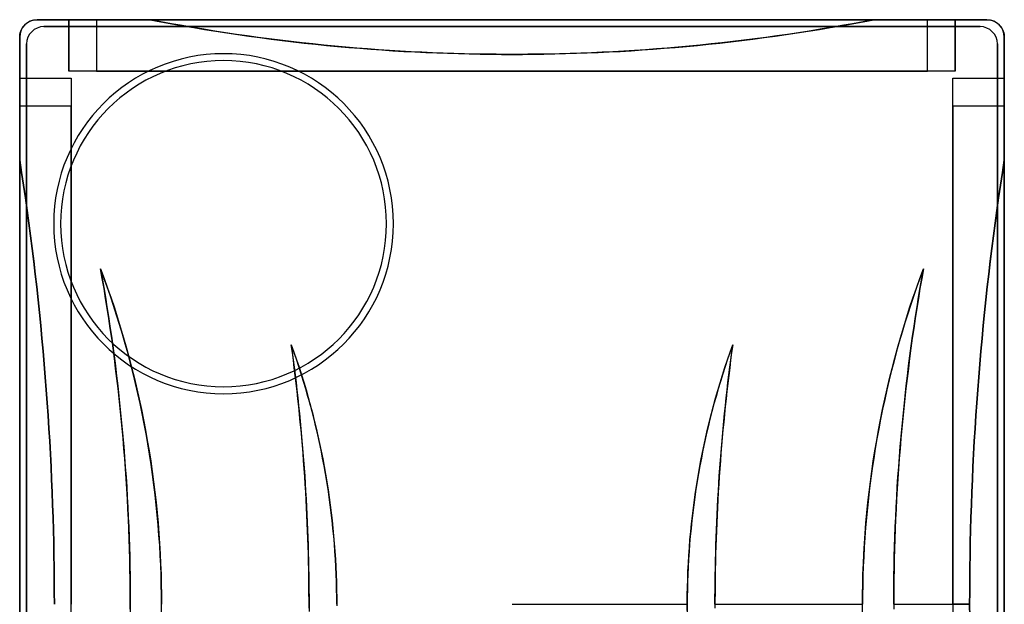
# Model space of a CAD drawing. Header units: millimetres. Extents: x -142 to 142, y -169 to 169.
# Tile 2 of 2: x -142 to 142, y 0 to 169. Entities that reach past the tile are written whole.
import ezdxf

# ---------------------------------------------------------------- set-up
doc = ezdxf.new("R2010")
doc.units = ezdxf.units.MM
doc.layers.add('MAIN-1', color=7, linetype='Continuous')

msp = doc.modelspace()

# ---------------------------------------------------------------- linework, layer by layer
at = {"layer": 'MAIN-1'}
for p, q in [((-139.96, 167.53), (-139.77, 167.66)), ((-139.77, 167.66), (-139.57, 167.79)), ((-139.57, 167.79), (-139.37, 167.9)), ((-139.37, 167.9), (-139.17, 168)), ((-139.17, 168), (-138.96, 168.1)), ((-138.96, 168.1), (-138.75, 168.19)), ((-138.75, 168.19), (-138.53, 168.26)), ((-138.53, 168.26), (-138.31, 168.33)), ((-138.31, 168.33), (-138.09, 168.38)), ((-138.09, 168.38), (-137.87, 168.42)), ((-137.87, 168.42), (-137.65, 168.46)), ((-137.65, 168.46), (-137.43, 168.48)), ((-137.43, 168.48), (-137.21, 168.5)), ((-137.21, 168.5), (-137, 168.5)), ((137, 168.5), (-137, 168.5)), ((-137, 168.5), (-104.4, 168.5)), ((-137, 168.5), (-137, 168.5)), ((-137, 168.5), (137, 168.5)), ((137, 168.5), (-137, 168.5)), ((-137, 168.5), (-137, 168.5)), ((-127.8, 168.5), (-104.4, 168.5)), ((-127.8, 153.65), (-127.8, 168.5)), ((-127.8, 168.5), (-127.8, 153.65)), ((-119.8, 168.5), (-127.8, 168.5)), ((-127.8, 168.5), (-127.8, 168.5)), ((-119.8, 168.5), (-119.8, 153.65)), ((119.8, 168.5), (-119.8, 168.5)), ((-104.4, 168.5), (-101.27, 167.9)), ((-104.4, 168.5), (-104.4, 168.5)), ((-101.32, 167.91), (-104.4, 168.5)), ((-98.22, 167.34), (-101.32, 167.91)), ((-101.27, 167.9), (-98.13, 167.32)), ((98.13, 167.32), (101.27, 167.9)), ((101.32, 167.91), (98.22, 167.34)), ((101.27, 167.9), (104.4, 168.5)), ((104.4, 168.5), (101.32, 167.91)), ((104.4, 168.5), (137, 168.5)), ((104.4, 168.5), (104.4, 168.5)), ((104.4, 168.5), (127.8, 168.5)), ((119.8, 153.65), (119.8, 168.5)), ((127.8, 168.5), (119.8, 168.5)), ((127.8, 168.5), (127.8, 153.65)), ((127.8, 153.65), (127.8, 168.5)), ((127.8, 168.5), (127.8, 168.5)), ((137, 168.5), (137.21, 168.5)), ((137, 168.5), (137, 168.5)), ((137, 168.5), (137, 168.5)), ((137.21, 168.5), (137.43, 168.48)), ((137.43, 168.48), (137.65, 168.46)), ((137.65, 168.46), (137.87, 168.42)), ((137.87, 168.42), (138.09, 168.38)), ((138.09, 168.38), (138.31, 168.33)), ((138.31, 168.33), (138.53, 168.26)), ((138.53, 168.26), (138.75, 168.19)), ((138.75, 168.19), (138.96, 168.1)), ((138.96, 168.1), (139.17, 168)), ((139.17, 168), (139.37, 167.9)), ((139.37, 167.9), (139.57, 167.79)), ((139.57, 167.79), (139.77, 167.66)), ((139.77, 167.66), (139.96, 167.53)), ((-141.88, 164.58), (-141.83, 164.79)), ((-141.83, 164.79), (-141.77, 165.01)), ((-141.77, 165.01), (-141.69, 165.22)), ((-141.69, 165.22), (-141.61, 165.44)), ((-141.61, 165.44), (-141.52, 165.64)), ((-141.52, 165.64), (-141.41, 165.85)), ((-141.41, 165.85), (-141.3, 166.05)), ((-141.3, 166.05), (-141.18, 166.24)), ((-141.18, 166.24), (-141.05, 166.43)), ((-141.05, 166.43), (-140.92, 166.61)), ((-140.92, 166.61), (-140.77, 166.78)), ((-140.77, 166.78), (-140.62, 166.94)), ((-140.62, 166.94), (-140.47, 167.1)), ((-140.47, 167.1), (-140.31, 167.25)), ((-140.31, 167.25), (-140.13, 167.4)), ((-140.13, 167.4), (-139.96, 167.53)), ((135, 166.5), (-135, 166.5)), ((-135, 166.5), (-135, 166.5)), ((-135, 166.5), (135, 166.5)), ((-95.12, 166.79), (-98.22, 167.34)), ((-98.13, 167.32), (-94.97, 166.76)), ((-92.01, 166.25), (-95.12, 166.79)), ((-94.97, 166.76), (-91.81, 166.22)), ((-88.89, 165.73), (-92.01, 166.25)), ((-91.81, 166.22), (-88.65, 165.69)), ((-85.76, 165.23), (-88.89, 165.73)), ((-88.65, 165.69), (-85.47, 165.18)), ((-82.62, 164.74), (-85.76, 165.23)), ((-85.47, 165.18), (-82.29, 164.69)), ((-79.49, 164.27), (-82.62, 164.74)), ((82.62, 164.74), (79.49, 164.27)), ((82.29, 164.69), (85.47, 165.18)), ((85.76, 165.23), (82.62, 164.74)), ((85.47, 165.18), (88.65, 165.69)), ((88.89, 165.73), (85.76, 165.23)), ((88.65, 165.69), (91.81, 166.22)), ((92.01, 166.25), (88.89, 165.73)), ((91.81, 166.22), (94.97, 166.76)), ((95.12, 166.79), (92.01, 166.25)), ((94.97, 166.76), (98.13, 167.32)), ((98.22, 167.34), (95.12, 166.79)), ((135, 166.5), (135, 166.5)), ((139.96, 167.53), (140.13, 167.4)), ((140.13, 167.4), (140.31, 167.25)), ((140.31, 167.25), (140.47, 167.1)), ((140.47, 167.1), (140.62, 166.94)), ((140.62, 166.94), (140.77, 166.78)), ((140.77, 166.78), (140.92, 166.61)), ((140.92, 166.61), (141.05, 166.43)), ((141.05, 166.43), (141.18, 166.24)), ((141.18, 166.24), (141.3, 166.05)), ((141.3, 166.05), (141.41, 165.85)), ((141.41, 165.85), (141.52, 165.64)), ((141.52, 165.64), (141.61, 165.44)), ((141.61, 165.44), (141.69, 165.22)), ((141.69, 165.22), (141.77, 165.01)), ((141.77, 165.01), (141.83, 164.79)), ((141.83, 164.79), (141.88, 164.58)), ((-142, 163.71), (-141.98, 163.92)), ((-142, 163.5), (-142, 163.71)), ((-142, 163.5), (-142, -163.5)), ((-142, 128.06), (-142, 163.5)), ((-142, 163.5), (-142, 163.5)), ((-142, -163.5), (-142, 163.5)), ((-142, 163.5), (-142, -163.5)), ((-142, 163.5), (-142, 163.5)), ((-141.98, 163.92), (-141.96, 164.14)), ((-141.96, 164.14), (-141.93, 164.36)), ((-141.93, 164.36), (-141.88, 164.58)), ((-82.29, 164.69), (-79.1, 164.22)), ((-76.34, 163.82), (-79.49, 164.27)), ((-79.1, 164.22), (-75.91, 163.76)), ((-73.19, 163.39), (-76.34, 163.82)), ((-75.91, 163.76), (-72.71, 163.33)), ((-70.04, 162.98), (-73.19, 163.39)), ((-72.71, 163.33), (-69.51, 162.91)), ((-66.89, 162.58), (-70.04, 162.98)), ((-69.51, 162.91), (-66.31, 162.51)), ((-63.73, 162.2), (-66.89, 162.58)), ((-66.31, 162.51), (-63.11, 162.13)), ((-60.57, 161.85), (-63.73, 162.2)), ((-63.11, 162.13), (-59.91, 161.77)), ((59.91, 161.77), (63.11, 162.13)), ((63.73, 162.2), (60.57, 161.85)), ((63.11, 162.13), (66.31, 162.51)), ((66.89, 162.58), (63.73, 162.2)), ((66.31, 162.51), (69.51, 162.91)), ((70.04, 162.98), (66.89, 162.58)), ((69.51, 162.91), (72.71, 163.33)), ((73.19, 163.39), (70.04, 162.98)), ((72.71, 163.33), (75.91, 163.76)), ((76.34, 163.82), (73.19, 163.39)), ((75.91, 163.76), (79.1, 164.22)), ((79.49, 164.27), (76.34, 163.82)), ((79.1, 164.22), (82.29, 164.69)), ((141.88, 164.58), (141.93, 164.36)), ((141.93, 164.36), (141.96, 164.14)), ((141.96, 164.14), (141.98, 163.92)), ((141.98, 163.92), (142, 163.71)), ((142, 163.71), (142, 163.5)), ((142, -163.5), (142, 163.5)), ((142, 163.5), (142, 128.06)), ((142, 163.5), (142, -163.5)), ((142, -163.5), (142, 163.5)), ((142, 163.5), (142, 163.5)), ((142, 163.5), (142, 163.5)), ((-140, 161.5), (-140, 161.5)), ((-140, 161.5), (-140, -161.5)), ((-140, -161.5), (-140, 161.5)), ((-57.42, 161.51), (-60.57, 161.85)), ((-59.91, 161.77), (-56.7, 161.43)), ((-54.26, 161.18), (-57.42, 161.51)), ((-56.7, 161.43), (-53.5, 161.11)), ((-51.11, 160.88), (-54.26, 161.18)), ((-53.5, 161.11), (-50.3, 160.8)), ((-47.95, 160.59), (-51.11, 160.88)), ((-50.3, 160.8), (-47.1, 160.52)), ((-44.8, 160.33), (-47.95, 160.59)), ((-47.1, 160.52), (-43.91, 160.26)), ((-41.66, 160.08), (-44.8, 160.33)), ((-43.91, 160.26), (-40.72, 160.01)), ((-38.52, 159.85), (-41.66, 160.08)), ((-40.72, 160.01), (-37.53, 159.78)), ((-35.38, 159.64), (-38.52, 159.85)), ((-37.53, 159.78), (-34.35, 159.57)), ((-32.25, 159.45), (-35.38, 159.64)), ((-34.35, 159.57), (-31.18, 159.38)), ((-29.13, 159.27), (-32.25, 159.45)), ((-31.18, 159.38), (-28.01, 159.21)), ((-26.02, 159.12), (-29.13, 159.27)), ((-28.01, 159.21), (-24.86, 159.06)), ((-22.92, 158.98), (-26.02, 159.12)), ((-24.86, 159.06), (-21.71, 158.93)), ((21.71, 158.93), (24.86, 159.06)), ((26.02, 159.12), (22.92, 158.98)), ((24.86, 159.06), (28.01, 159.21)), ((29.13, 159.27), (26.02, 159.12)), ((28.01, 159.21), (31.18, 159.38)), ((32.25, 159.45), (29.13, 159.27)), ((31.18, 159.38), (34.35, 159.57)), ((35.38, 159.64), (32.25, 159.45)), ((34.35, 159.57), (37.53, 159.78)), ((38.52, 159.85), (35.38, 159.64)), ((37.53, 159.78), (40.72, 160.01)), ((41.66, 160.08), (38.52, 159.85)), ((40.72, 160.01), (43.91, 160.26)), ((44.8, 160.33), (41.66, 160.08)), ((43.91, 160.26), (47.1, 160.52)), ((47.95, 160.59), (44.8, 160.33)), ((47.1, 160.52), (50.3, 160.8)), ((51.11, 160.88), (47.95, 160.59)), ((50.3, 160.8), (53.5, 161.11)), ((54.26, 161.18), (51.11, 160.88)), ((53.5, 161.11), (56.7, 161.43)), ((57.42, 161.51), (54.26, 161.18)), ((56.7, 161.43), (59.91, 161.77)), ((60.57, 161.85), (57.42, 161.51)), ((140, -161.5), (140, 161.5)), ((140, 161.5), (140, 161.5)), ((140, 161.5), (140, -161.5)), ((-19.82, 158.86), (-22.92, 158.98)), ((-21.71, 158.93), (-18.57, 158.81)), ((-16.74, 158.75), (-19.82, 158.86)), ((-18.57, 158.81), (-15.44, 158.72)), ((-13.66, 158.67), (-16.74, 158.75)), ((-15.44, 158.72), (-12.33, 158.64)), ((-10.6, 158.6), (-13.66, 158.67)), ((-12.33, 158.64), (-9.22, 158.58)), ((-7.56, 158.55), (-10.6, 158.6)), ((-9.22, 158.58), (-6.13, 158.53)), ((-4.52, 158.52), (-7.56, 158.55)), ((-6.13, 158.53), (-3.06, 158.51)), ((-1.5, 158.5), (-4.52, 158.52)), ((-3.06, 158.51), (0, 158.5)), ((1.5, 158.5), (-1.5, 158.5)), ((0, 158.5), (3.06, 158.51)), ((4.52, 158.52), (1.5, 158.5)), ((3.06, 158.51), (6.13, 158.53)), ((7.56, 158.55), (4.52, 158.52)), ((6.13, 158.53), (9.22, 158.58)), ((10.6, 158.6), (7.56, 158.55)), ((9.22, 158.58), (12.33, 158.64)), ((13.66, 158.67), (10.6, 158.6)), ((12.33, 158.64), (15.44, 158.72)), ((16.74, 158.75), (13.66, 158.67)), ((15.44, 158.72), (18.57, 158.81)), ((19.82, 158.86), (16.74, 158.75)), ((18.57, 158.81), (21.71, 158.93)), ((22.92, 158.98), (19.82, 158.86)), ((127.8, 153.65), (-127.8, 153.65)), ((-119.8, 153.65), (-127.8, 153.65)), ((-127.8, 153.65), (-127.8, 153.65)), ((-119.8, 153.65), (119.8, 153.65)), ((127.8, 153.65), (119.8, 153.65)), ((127.8, 153.65), (127.8, 153.65)), ((-142, 151.65), (-127.15, 151.65)), ((-142, 128.06), (-142, 151.65)), ((-142, 151.65), (-142, 143.65)), ((-142, 151.65), (-127.15, 151.65)), ((-142, 151.65), (-142, 151.65)), ((-127.15, 151.65), (-127.15, 0)), ((-127.15, 151.65), (-127.15, 143.65)), ((-127.15, 151.65), (-127.15, 151.65)), ((127.15, 0), (127.15, 151.65)), ((127.15, 151.65), (142, 151.65)), ((127.15, 151.65), (142, 151.65)), ((127.15, 143.65), (127.15, 151.65)), ((127.15, 151.65), (127.15, 151.65)), ((142, 151.65), (142, 128.06)), ((142, 151.65), (142, 143.65)), ((142, 151.65), (142, 151.65)), ((-142, 143.65), (-142, -143.65)), ((-142, 143.65), (-127.15, 143.65)), ((-127.15, -143.65), (-127.15, 143.65)), ((127.15, 143.65), (142, 143.65)), ((127.15, 143.65), (127.15, -143.65)), ((142, -143.65), (142, 143.65)), ((-141.44, 124.45), (-142, 128.06)), ((-142, 128.06), (-141.44, 124.45)), ((-142, 128.06), (-142, 128.06)), ((142, 128.06), (141.44, 124.45)), ((141.44, 124.45), (142, 128.06)), ((142, 128.06), (142, 128.06)), ((-140.9, 120.82), (-141.44, 124.45)), ((-141.44, 124.45), (-140.9, 120.82)), ((141.44, 124.45), (140.9, 120.82)), ((140.9, 120.82), (141.44, 124.45)), ((-140.36, 117.18), (-140.9, 120.82)), ((-140.9, 120.82), (-140.37, 117.19)), ((140.9, 120.82), (140.36, 117.18)), ((140.37, 117.19), (140.9, 120.82)), ((-140.37, 117.19), (-139.85, 113.54)), ((-139.85, 113.53), (-140.36, 117.18)), ((139.85, 113.54), (140.37, 117.19)), ((140.36, 117.18), (139.85, 113.53)), ((-139.85, 113.54), (-139.35, 109.88)), ((-139.35, 109.87), (-139.85, 113.53)), ((139.35, 109.88), (139.85, 113.54)), ((139.85, 113.53), (139.35, 109.87)), ((-139.35, 109.88), (-138.87, 106.22)), ((-138.86, 106.21), (-139.35, 109.87)), ((-132.2, 109.7), (-132.2, 109.7)), ((-130.2, 109.7), (-130.2, 109.7)), ((-36.2, 109.7), (-36.2, 109.7)), ((-34.2, 109.7), (-34.2, 109.7)), ((139.35, 109.87), (138.86, 106.21)), ((138.87, 106.22), (139.35, 109.88)), ((-138.87, 106.22), (-138.4, 102.54)), ((-138.4, 102.53), (-138.86, 106.21)), ((138.4, 102.54), (138.87, 106.22)), ((138.86, 106.21), (138.4, 102.53)), ((-138.4, 102.54), (-137.94, 98.86)), ((-137.94, 98.85), (-138.4, 102.53)), ((137.94, 98.86), (138.4, 102.54)), ((138.4, 102.53), (137.94, 98.85)), ((-137.94, 98.86), (-137.51, 95.17)), ((-137.51, 95.16), (-137.94, 98.85)), ((-118.67, 96.73), (-118.19, 94.01)), ((-117.71, 94.11), (-118.67, 96.73)), ((-118.67, 96.73), (-118.67, 96.73)), ((-118.17, 93.87), (-118.67, 96.73)), ((-118.67, 96.73), (-117.64, 93.92)), ((117.64, 93.92), (118.67, 96.73)), ((118.67, 96.73), (117.73, 94.19)), ((118.67, 96.73), (118.17, 93.87)), ((118.19, 94.01), (118.67, 96.73)), ((118.67, 96.73), (118.67, 96.73)), ((137.51, 95.17), (137.94, 98.86)), ((137.94, 98.85), (137.51, 95.16)), ((-137.51, 95.17), (-137.09, 91.47)), ((-137.09, 91.46), (-137.51, 95.16)), ((-118.19, 94.01), (-117.73, 91.28)), ((-117.68, 91.01), (-118.17, 93.87)), ((-116.76, 91.47), (-117.71, 94.11)), ((-117.64, 93.92), (-116.63, 91.1)), ((116.63, 91.1), (117.64, 93.92)), ((117.73, 94.19), (116.81, 91.62)), ((118.17, 93.87), (117.68, 91.01)), ((117.73, 91.28), (118.19, 94.01)), ((137.09, 91.47), (137.51, 95.17)), ((137.51, 95.16), (137.09, 91.46)), ((-137.09, 91.47), (-136.68, 87.77)), ((-136.68, 87.76), (-137.09, 91.46)), ((-117.73, 91.28), (-117.27, 88.52)), ((-117.21, 88.15), (-117.68, 91.01)), ((-115.83, 88.8), (-116.76, 91.47)), ((-116.63, 91.1), (-115.65, 88.27)), ((115.65, 88.27), (116.63, 91.1)), ((116.81, 91.62), (115.91, 89.03)), ((117.68, 91.01), (117.21, 88.15)), ((117.27, 88.52), (117.73, 91.28)), ((136.68, 87.77), (137.09, 91.47)), ((137.09, 91.46), (136.68, 87.76)), ((-117.27, 88.52), (-116.82, 85.74)), ((-116.75, 85.28), (-117.21, 88.15)), ((-114.93, 86.1), (-115.83, 88.8)), ((-115.65, 88.27), (-114.7, 85.41)), ((114.7, 85.41), (115.65, 88.27)), ((115.91, 89.03), (115.03, 86.41)), ((117.21, 88.15), (116.75, 85.28)), ((116.82, 85.74), (117.27, 88.52)), ((-136.68, 87.77), (-136.29, 84.06)), ((-136.29, 84.06), (-136.68, 87.76)), ((-116.82, 85.74), (-116.39, 82.94)), ((-116.31, 82.41), (-116.75, 85.28)), ((-114.04, 83.37), (-114.93, 86.1)), ((-114.7, 85.41), (-113.78, 82.54)), ((113.78, 82.54), (114.7, 85.41)), ((115.03, 86.41), (114.17, 83.76)), ((116.75, 85.28), (116.31, 82.41)), ((116.39, 82.94), (116.82, 85.74)), ((136.29, 84.06), (136.68, 87.77)), ((136.68, 87.76), (136.29, 84.06)), ((-135.92, 80.35), (-136.29, 84.06)), ((-136.29, 84.06), (-135.92, 80.36)), ((-116.39, 82.94), (-115.97, 80.13)), ((-115.88, 79.54), (-116.31, 82.41)), ((-113.18, 80.62), (-114.04, 83.37)), ((-113.78, 82.54), (-112.89, 79.66)), ((112.89, 79.66), (113.78, 82.54)), ((114.17, 83.76), (113.33, 81.09)), ((116.31, 82.41), (115.88, 79.54)), ((115.97, 80.13), (116.39, 82.94)), ((136.29, 84.06), (135.92, 80.35)), ((135.92, 80.36), (136.29, 84.06)), ((-135.92, 80.36), (-135.57, 76.65)), ((-135.57, 76.64), (-135.92, 80.35)), ((-115.97, 80.13), (-115.56, 77.29)), ((-115.47, 76.66), (-115.88, 79.54)), ((-112.35, 77.84), (-113.18, 80.62)), ((-112.89, 79.66), (-112.03, 76.76)), ((112.03, 76.76), (112.89, 79.66)), ((113.33, 81.09), (112.51, 78.4)), ((115.88, 79.54), (115.47, 76.66)), ((115.56, 77.29), (115.97, 80.13)), ((135.57, 76.65), (135.92, 80.36)), ((135.92, 80.35), (135.57, 76.64)), ((-115.56, 77.29), (-115.16, 74.45)), ((-111.54, 75.04), (-112.35, 77.84)), ((-112.03, 76.76), (-111.2, 73.85)), ((111.2, 73.85), (112.03, 76.76)), ((112.51, 78.4), (111.72, 75.68)), ((115.16, 74.45), (115.56, 77.29)), ((-135.57, 76.65), (-135.23, 72.94)), ((-135.23, 72.93), (-135.57, 76.64)), ((-115.07, 73.78), (-115.47, 76.66)), ((-115.16, 74.45), (-114.78, 71.59)), ((-110.75, 72.23), (-111.54, 75.04)), ((-111.2, 73.85), (-110.41, 70.93)), ((-62.92, 72.74), (-63.66, 74.82)), ((-63.66, 74.82), (-63.37, 72.66)), ((-63.66, 74.82), (-63.66, 74.82)), ((-63.36, 72.59), (-63.66, 74.82)), ((-63.66, 74.82), (-62.9, 72.66)), ((62.89, 72.65), (63.66, 74.82)), ((63.66, 74.82), (62.92, 72.74)), ((63.66, 74.82), (63.36, 72.59)), ((63.37, 72.66), (63.66, 74.82)), ((63.66, 74.82), (63.66, 74.82)), ((110.41, 70.93), (111.2, 73.85)), ((111.72, 75.68), (110.95, 72.95)), ((114.78, 71.59), (115.16, 74.45)), ((115.47, 76.66), (115.07, 73.78)), ((135.23, 72.94), (135.57, 76.65)), ((135.57, 76.64), (135.23, 72.93)), ((-135.23, 72.94), (-134.91, 69.22)), ((-134.91, 69.22), (-135.23, 72.93)), ((-114.69, 70.89), (-115.07, 73.78)), ((-114.78, 71.59), (-114.41, 68.71)), ((-110, 69.39), (-110.75, 72.23)), ((-63.37, 72.66), (-63.09, 70.49)), ((-63.07, 70.36), (-63.36, 72.59)), ((-62.2, 70.64), (-62.92, 72.74)), ((-62.9, 72.66), (-62.15, 70.5)), ((62.14, 70.47), (62.89, 72.65)), ((62.92, 72.74), (62.2, 70.64)), ((63.36, 72.59), (63.07, 70.36)), ((63.09, 70.49), (63.37, 72.66)), ((110.95, 72.95), (110.21, 70.2)), ((114.41, 68.71), (114.78, 71.59)), ((115.07, 73.78), (114.69, 70.89)), ((134.91, 69.22), (135.23, 72.94)), ((135.23, 72.93), (134.91, 69.22)), ((-134.61, 65.51), (-134.91, 69.22)), ((-134.91, 69.22), (-134.61, 65.51)), ((-114.32, 68), (-114.69, 70.89)), ((-114.41, 68.71), (-114.05, 65.83)), ((-110.41, 70.93), (-109.64, 68)), ((-109.27, 66.53), (-110, 69.39)), ((-63.09, 70.49), (-62.81, 68.31)), ((-62.79, 68.13), (-63.07, 70.36)), ((-62.81, 68.31), (-62.54, 66.12)), ((-61.5, 68.53), (-62.2, 70.64)), ((-62.15, 70.5), (-61.43, 68.33)), ((-60.81, 66.4), (-61.5, 68.53)), ((-61.43, 68.33), (-60.73, 66.16)), ((60.71, 66.09), (61.41, 68.28)), ((61.5, 68.53), (60.81, 66.4)), ((61.41, 68.28), (62.14, 70.47)), ((62.2, 70.64), (61.5, 68.53)), ((62.54, 66.12), (62.81, 68.31)), ((63.07, 70.36), (62.79, 68.13)), ((62.81, 68.31), (63.09, 70.49)), ((110.21, 70.2), (109.5, 67.43)), ((109.64, 68), (110.41, 70.93)), ((114.05, 65.83), (114.41, 68.71)), ((114.69, 70.89), (114.32, 68)), ((134.91, 69.22), (134.61, 65.51)), ((134.61, 65.51), (134.91, 69.22)), ((-134.32, 61.81), (-134.61, 65.51)), ((-134.61, 65.51), (-134.32, 61.8)), ((-113.97, 65.11), (-114.32, 68)), ((-114.05, 65.83), (-113.71, 62.93)), ((-109.64, 68), (-108.91, 65.06)), ((-108.57, 63.66), (-109.27, 66.53)), ((-62.51, 65.9), (-62.79, 68.13)), ((-62.54, 66.12), (-62.28, 63.92)), ((-62.25, 63.67), (-62.51, 65.9)), ((-60.14, 64.26), (-60.81, 66.4)), ((-60.73, 66.16), (-60.06, 63.98)), ((60.03, 63.88), (60.71, 66.09)), ((60.81, 66.4), (60.14, 64.26)), ((62.51, 65.9), (62.25, 63.67)), ((62.28, 63.92), (62.54, 66.12)), ((62.79, 68.13), (62.51, 65.9)), ((109.5, 67.43), (108.81, 64.65)), ((108.91, 65.06), (109.64, 68)), ((113.71, 62.93), (114.05, 65.83)), ((114.32, 68), (113.97, 65.11)), ((134.61, 65.51), (134.32, 61.81)), ((134.32, 61.8), (134.61, 65.51)), ((-113.63, 62.22), (-113.97, 65.11)), ((-113.71, 62.93), (-113.39, 60.03)), ((-108.91, 65.06), (-108.2, 62.1)), ((-107.9, 60.78), (-108.57, 63.66)), ((-62.28, 63.92), (-62.02, 61.71)), ((-61.99, 61.44), (-62.25, 63.67)), ((-59.5, 62.1), (-60.14, 64.26)), ((-60.06, 63.98), (-59.41, 61.79)), ((59.37, 61.67), (60.03, 63.88)), ((60.14, 64.26), (59.5, 62.1)), ((62.25, 63.67), (61.99, 61.44)), ((62.02, 61.71), (62.28, 63.92)), ((108.81, 64.65), (108.15, 61.85)), ((108.2, 62.1), (108.91, 65.06)), ((113.39, 60.03), (113.71, 62.93)), ((113.97, 65.11), (113.63, 62.22)), ((-134.05, 58.1), (-134.32, 61.81)), ((-134.32, 61.8), (-134.05, 58.1)), ((-113.31, 59.33), (-113.63, 62.22)), ((-113.39, 60.03), (-113.07, 57.12)), ((-108.2, 62.1), (-107.54, 59.15)), ((-107.26, 57.88), (-107.9, 60.78)), ((-62.02, 61.71), (-61.78, 59.5)), ((-61.75, 59.2), (-61.99, 61.44)), ((-58.87, 59.92), (-59.5, 62.1)), ((-59.41, 61.79), (-58.78, 59.6)), ((-58.26, 57.74), (-58.87, 59.92)), ((58.87, 59.92), (58.26, 57.74)), ((58.73, 59.45), (59.37, 61.67)), ((59.5, 62.1), (58.87, 59.92)), ((61.99, 61.44), (61.75, 59.2)), ((61.78, 59.5), (62.02, 61.71)), ((108.15, 61.85), (107.51, 59.04)), ((107.54, 59.15), (108.2, 62.1)), ((113.07, 57.12), (113.39, 60.03)), ((113.63, 62.22), (113.31, 59.33)), ((134.32, 61.81), (134.05, 58.1)), ((134.05, 58.1), (134.32, 61.8)), ((-133.8, 54.4), (-134.05, 58.1)), ((-134.05, 58.1), (-133.8, 54.4)), ((-113, 56.43), (-113.31, 59.33)), ((-113.07, 57.12), (-112.78, 54.21)), ((-107.54, 59.15), (-106.9, 56.18)), ((-106.65, 54.98), (-107.26, 57.88)), ((-61.78, 59.5), (-61.54, 57.27)), ((-61.51, 56.97), (-61.75, 59.2)), ((-61.54, 57.27), (-61.31, 55.04)), ((-61.28, 54.73), (-61.51, 56.97)), ((-58.78, 59.6), (-58.17, 57.4)), ((-57.68, 55.54), (-58.26, 57.74)), ((-58.17, 57.4), (-57.59, 55.2)), ((57.53, 54.99), (58.12, 57.22)), ((58.26, 57.74), (57.68, 55.54)), ((58.12, 57.22), (58.73, 59.45)), ((61.51, 56.97), (61.28, 54.73)), ((61.31, 55.04), (61.54, 57.27)), ((61.75, 59.2), (61.51, 56.97)), ((61.54, 57.27), (61.78, 59.5)), ((106.9, 56.18), (107.54, 59.15)), ((107.51, 59.04), (106.91, 56.22)), ((112.78, 54.21), (113.07, 57.12)), ((113.31, 59.33), (113, 56.43)), ((134.05, 58.1), (133.8, 54.4)), ((133.8, 54.4), (134.05, 58.1)), ((-133.56, 50.71), (-133.8, 54.4)), ((-133.8, 54.4), (-133.56, 50.7)), ((-112.71, 53.54), (-113, 56.43)), ((-112.78, 54.21), (-112.5, 51.3)), ((-106.9, 56.18), (-106.3, 53.21)), ((-106.07, 52.06), (-106.65, 54.98)), ((-61.31, 55.04), (-61.09, 52.8)), ((-61.06, 52.5), (-61.28, 54.73)), ((-57.11, 53.33), (-57.68, 55.54)), ((-57.59, 55.2), (-57.03, 53)), ((56.97, 52.75), (57.53, 54.99)), ((57.68, 55.54), (57.11, 53.33)), ((61.28, 54.73), (61.06, 52.5)), ((61.09, 52.8), (61.31, 55.04)), ((106.3, 53.21), (106.9, 56.18)), ((106.91, 56.22), (106.33, 53.39)), ((112.5, 51.3), (112.78, 54.21)), ((113, 56.43), (112.71, 53.54)), ((133.8, 54.4), (133.56, 50.71)), ((133.56, 50.7), (133.8, 54.4)), ((-112.44, 50.64), (-112.71, 53.54)), ((-112.5, 51.3), (-112.23, 48.38)), ((-106.3, 53.21), (-105.73, 50.23)), ((-105.53, 49.14), (-106.07, 52.06)), ((-61.09, 52.8), (-60.88, 50.56)), ((-60.85, 50.26), (-61.06, 52.5)), ((-56.57, 51.11), (-57.11, 53.33)), ((-57.03, 53), (-56.49, 50.79)), ((56.42, 50.5), (56.97, 52.75)), ((57.11, 53.33), (56.57, 51.11)), ((61.06, 52.5), (60.85, 50.26)), ((60.88, 50.56), (61.09, 52.8)), ((105.73, 50.23), (106.3, 53.21)), ((106.33, 53.39), (105.79, 50.56)), ((112.23, 48.38), (112.5, 51.3)), ((112.71, 53.54), (112.44, 50.64)), ((-133.34, 47.01), (-133.56, 50.71)), ((-133.56, 50.7), (-133.34, 47.01)), ((-112.18, 47.74), (-112.44, 50.64)), ((-112.23, 48.38), (-111.98, 45.46)), ((-105.73, 50.23), (-105.19, 47.25)), ((-105.01, 46.21), (-105.53, 49.14)), ((-60.88, 50.56), (-60.68, 48.32)), ((-60.65, 48.02), (-60.85, 50.26)), ((-60.68, 48.32), (-60.48, 46.07)), ((-56.05, 48.88), (-56.57, 51.11)), ((-56.49, 50.79), (-55.98, 48.58)), ((-55.55, 46.65), (-56.05, 48.88)), ((-55.98, 48.58), (-55.49, 46.36)), ((56.05, 48.88), (55.55, 46.65)), ((55.91, 48.25), (56.42, 50.5)), ((56.57, 51.11), (56.05, 48.88)), ((60.48, 46.07), (60.68, 48.32)), ((60.85, 50.26), (60.65, 48.02)), ((60.68, 48.32), (60.88, 50.56)), ((105.19, 47.25), (105.73, 50.23)), ((105.79, 50.56), (105.27, 47.71)), ((111.98, 45.46), (112.23, 48.38)), ((112.44, 50.64), (112.18, 47.74)), ((133.56, 50.71), (133.34, 47.01)), ((133.34, 47.01), (133.56, 50.7)), ((-133.14, 43.33), (-133.34, 47.01)), ((-133.34, 47.01), (-133.14, 43.32)), ((-111.93, 44.84), (-112.18, 47.74)), ((-111.98, 45.46), (-111.75, 42.54)), ((-105.19, 47.25), (-104.69, 44.27)), ((-104.53, 43.27), (-105.01, 46.21)), ((-60.46, 45.79), (-60.65, 48.02)), ((-60.48, 46.07), (-60.3, 43.82)), ((-60.28, 43.55), (-60.46, 45.79)), ((-55.08, 44.41), (-55.55, 46.65)), ((-55.49, 46.36), (-55.02, 44.14)), ((54.94, 43.73), (55.41, 45.99)), ((55.55, 46.65), (55.08, 44.41)), ((55.41, 45.99), (55.91, 48.25)), ((60.46, 45.79), (60.28, 43.55)), ((60.3, 43.82), (60.48, 46.07)), ((60.65, 48.02), (60.46, 45.79)), ((104.69, 44.27), (105.19, 47.25)), ((105.27, 47.71), (104.78, 44.86)), ((111.75, 42.54), (111.98, 45.46)), ((112.18, 47.74), (111.93, 44.84)), ((133.34, 47.01), (133.14, 43.33)), ((133.14, 43.32), (133.34, 47.01)), ((-132.95, 39.66), (-133.14, 43.33)), ((-133.14, 43.32), (-132.95, 39.65)), ((-111.7, 41.94), (-111.93, 44.84)), ((-104.69, 44.27), (-104.22, 41.28)), ((-104.07, 40.34), (-104.53, 43.27)), ((-60.3, 43.82), (-60.12, 41.57)), ((-60.1, 41.31), (-60.28, 43.55)), ((-54.63, 42.16), (-55.08, 44.41)), ((-55.02, 44.14), (-54.58, 41.92)), ((54.49, 41.46), (54.94, 43.73)), ((55.08, 44.41), (54.63, 42.16)), ((60.28, 43.55), (60.1, 41.31)), ((60.12, 41.57), (60.3, 43.82)), ((104.22, 41.28), (104.69, 44.27)), ((104.78, 44.86), (104.33, 42.01)), ((111.93, 44.84), (111.7, 41.94)), ((133.14, 43.33), (132.95, 39.66)), ((132.95, 39.65), (133.14, 43.32)), ((-111.75, 42.54), (-111.53, 39.63)), ((-111.49, 39.04), (-111.7, 41.94)), ((-104.22, 41.28), (-103.78, 38.3)), ((-103.65, 37.4), (-104.07, 40.34)), ((-60.12, 41.57), (-59.96, 39.32)), ((-59.94, 39.07), (-60.1, 41.31)), ((-54.2, 39.91), (-54.63, 42.16)), ((-54.58, 41.92), (-54.16, 39.7)), ((-53.8, 37.66), (-54.2, 39.91)), ((54.2, 39.91), (53.8, 37.66)), ((54.07, 39.19), (54.49, 41.46)), ((54.63, 42.16), (54.2, 39.91)), ((60.1, 41.31), (59.94, 39.07)), ((59.96, 39.32), (60.12, 41.57)), ((103.78, 38.3), (104.22, 41.28)), ((104.33, 42.01), (103.9, 39.16)), ((111.7, 41.94), (111.49, 39.04)), ((111.53, 39.63), (111.75, 42.54)), ((-132.79, 35.99), (-132.95, 39.66)), ((-132.95, 39.65), (-132.78, 35.98)), ((-111.53, 39.63), (-111.33, 36.72)), ((-111.29, 36.14), (-111.49, 39.04)), ((-103.78, 38.3), (-103.38, 35.32)), ((-103.27, 34.46), (-103.65, 37.4)), ((-59.96, 39.32), (-59.8, 37.07)), ((-59.78, 36.84), (-59.94, 39.07)), ((-59.8, 37.07), (-59.65, 34.83)), ((-54.16, 39.7), (-53.77, 37.48)), ((-53.42, 35.4), (-53.8, 37.66)), ((-53.77, 37.48), (-53.39, 35.26)), ((53.8, 37.66), (53.42, 35.4)), ((53.67, 36.92), (54.07, 39.19)), ((59.65, 34.83), (59.8, 37.07)), ((59.94, 39.07), (59.78, 36.84)), ((59.8, 37.07), (59.96, 39.32)), ((103.38, 35.32), (103.78, 38.3)), ((103.9, 39.16), (103.51, 36.31)), ((111.49, 39.04), (111.29, 36.14)), ((111.33, 36.72), (111.53, 39.63)), ((132.78, 35.98), (132.95, 39.65)), ((132.95, 39.66), (132.79, 35.99)), ((-132.63, 32.33), (-132.79, 35.99)), ((-132.78, 35.98), (-132.63, 32.32)), ((-111.33, 36.72), (-111.14, 33.81)), ((-111.11, 33.24), (-111.29, 36.14)), ((-103.38, 35.32), (-103.01, 32.33)), ((-102.91, 31.53), (-103.27, 34.46)), ((-59.64, 34.6), (-59.78, 36.84)), ((-59.65, 34.83), (-59.52, 32.59)), ((-59.5, 32.36), (-59.64, 34.6)), ((-53.06, 33.15), (-53.42, 35.4)), ((-53.39, 35.26), (-53.04, 33.03)), ((52.94, 32.36), (53.29, 34.64)), ((53.42, 35.4), (53.06, 33.15)), ((53.29, 34.64), (53.67, 36.92)), ((59.64, 34.6), (59.5, 32.36)), ((59.52, 32.59), (59.65, 34.83)), ((59.78, 36.84), (59.64, 34.6)), ((103.01, 32.33), (103.38, 35.32)), ((103.51, 36.31), (103.14, 33.46)), ((111.29, 36.14), (111.11, 33.24)), ((111.14, 33.81), (111.33, 36.72)), ((132.79, 35.99), (132.63, 32.33)), ((132.63, 32.32), (132.78, 35.98)), ((-132.5, 28.68), (-132.63, 32.33)), ((-132.63, 32.32), (-132.5, 28.67)), ((-111.14, 33.81), (-110.97, 30.92)), ((-110.94, 30.34), (-111.11, 33.24)), ((-103.01, 32.33), (-102.67, 29.36)), ((-102.59, 28.6), (-102.91, 31.53)), ((-59.52, 32.59), (-59.39, 30.35)), ((-59.38, 30.12), (-59.5, 32.36)), ((-52.73, 30.89), (-53.06, 33.15)), ((-53.04, 33.03), (-52.72, 30.81)), ((52.62, 30.08), (52.94, 32.36)), ((53.06, 33.15), (52.73, 30.89)), ((59.5, 32.36), (59.38, 30.12)), ((59.39, 30.35), (59.52, 32.59)), ((102.67, 29.36), (103.01, 32.33)), ((103.14, 33.46), (102.81, 30.61)), ((111.11, 33.24), (110.94, 30.34)), ((110.97, 30.92), (111.14, 33.81)), ((132.63, 32.33), (132.5, 28.68)), ((132.5, 28.67), (132.63, 32.32)), ((-132.38, 25.05), (-132.5, 28.68)), ((-132.5, 28.67), (-132.38, 25.04)), ((-110.97, 30.92), (-110.81, 28.03)), ((-110.79, 27.44), (-110.94, 30.34)), ((-102.67, 29.36), (-102.37, 26.38)), ((-102.3, 25.68), (-102.59, 28.6)), ((-59.39, 30.35), (-59.27, 28.11)), ((-59.26, 27.89), (-59.38, 30.12)), ((-52.42, 28.64), (-52.73, 30.89)), ((-52.72, 30.81), (-52.42, 28.59)), ((-52.14, 26.39), (-52.42, 28.64)), ((-52.42, 28.59), (-52.14, 26.37)), ((52.42, 28.64), (52.14, 26.39)), ((52.31, 27.8), (52.62, 30.08)), ((52.73, 30.89), (52.42, 28.64)), ((59.38, 30.12), (59.26, 27.89)), ((59.27, 28.11), (59.39, 30.35)), ((102.37, 26.38), (102.67, 29.36)), ((102.81, 30.61), (102.51, 27.77)), ((110.94, 30.34), (110.79, 27.44)), ((110.81, 28.03), (110.97, 30.92)), ((132.5, 28.68), (132.38, 25.05)), ((132.38, 25.04), (132.5, 28.67)), ((-110.81, 28.03), (-110.68, 25.15)), ((-110.65, 24.55), (-110.79, 27.44)), ((-102.37, 26.38), (-102.1, 23.41)), ((-102.04, 22.77), (-102.3, 25.68)), ((-59.27, 28.11), (-59.16, 25.89)), ((-59.15, 25.65), (-59.26, 27.89)), ((-59.16, 25.89), (-59.06, 23.67)), ((-59.05, 23.41), (-59.15, 25.65)), ((-51.88, 24.14), (-52.14, 26.39)), ((-52.14, 26.37), (-51.88, 24.15)), ((52.14, 26.39), (51.88, 24.14)), ((52.03, 25.51), (52.31, 27.8)), ((59.15, 25.65), (59.05, 23.41)), ((59.06, 23.67), (59.16, 25.89)), ((59.26, 27.89), (59.15, 25.65)), ((59.16, 25.89), (59.27, 28.11)), ((102.1, 23.41), (102.37, 26.38)), ((102.51, 27.77), (102.23, 24.93)), ((110.79, 27.44), (110.65, 24.55)), ((110.68, 25.15), (110.81, 28.03)), ((-132.28, 21.42), (-132.38, 25.05)), ((-132.38, 25.04), (-132.28, 21.41)), ((-110.68, 25.15), (-110.55, 22.29)), ((-110.53, 21.65), (-110.65, 24.55)), ((-102.1, 23.41), (-101.86, 20.45)), ((-101.82, 19.87), (-102.04, 22.77)), ((-59.06, 23.67), (-58.97, 21.46)), ((-58.96, 21.18), (-59.05, 23.41)), ((-51.88, 24.15), (-51.65, 21.93)), ((-51.64, 21.89), (-51.88, 24.14)), ((51.55, 20.94), (51.78, 23.23)), ((51.88, 24.14), (51.64, 21.89)), ((51.78, 23.23), (52.03, 25.51)), ((59.05, 23.41), (58.96, 21.18)), ((58.97, 21.46), (59.06, 23.67)), ((101.86, 20.45), (102.1, 23.41)), ((102.23, 24.93), (101.99, 22.1)), ((110.65, 24.55), (110.53, 21.65)), ((110.55, 22.29), (110.68, 25.15)), ((132.38, 25.05), (132.28, 21.42)), ((132.28, 21.41), (132.38, 25.04)), ((-132.19, 17.81), (-132.28, 21.42)), ((-132.28, 21.41), (-132.19, 17.8)), ((-110.55, 22.29), (-110.44, 19.44)), ((-110.42, 18.76), (-110.53, 21.65)), ((-101.86, 20.45), (-101.66, 17.5)), ((-58.97, 21.46), (-58.89, 19.25)), ((-58.88, 18.94), (-58.96, 21.18)), ((-51.65, 21.93), (-51.44, 19.72)), ((-51.43, 19.66), (-51.64, 21.89)), ((51.34, 18.66), (51.55, 20.94)), ((51.64, 21.89), (51.43, 19.66)), ((58.96, 21.18), (58.88, 18.94)), ((58.89, 19.25), (58.97, 21.46)), ((101.66, 17.5), (101.86, 20.45)), ((101.99, 22.1), (101.78, 19.29)), ((110.53, 21.65), (110.42, 18.76)), ((110.44, 19.44), (110.55, 22.29)), ((132.28, 21.42), (132.19, 17.81)), ((132.19, 17.8), (132.28, 21.41)), ((-132.12, 14.22), (-132.19, 17.81)), ((-132.19, 17.8), (-132.12, 14.21)), ((-110.44, 19.44), (-110.35, 16.6)), ((-110.33, 15.86), (-110.42, 18.76)), ((-101.62, 16.98), (-101.82, 19.87)), ((-101.66, 17.5), (-101.49, 14.55)), ((-58.89, 19.25), (-58.81, 17.06)), ((-58.8, 16.71), (-58.88, 18.94)), ((-58.81, 17.06), (-58.75, 14.88)), ((-51.44, 19.72), (-51.25, 17.5)), ((-51.24, 17.43), (-51.43, 19.66)), ((-51.25, 17.5), (-51.08, 15.28)), ((-51.08, 15.21), (-51.24, 17.43)), ((51.24, 17.43), (51.08, 15.21)), ((51.16, 16.37), (51.34, 18.66)), ((51.43, 19.66), (51.24, 17.43)), ((58.75, 14.88), (58.81, 17.06)), ((58.88, 18.94), (58.8, 16.71)), ((58.81, 17.06), (58.89, 19.25)), ((101.49, 14.55), (101.66, 17.5)), ((101.78, 19.29), (101.59, 16.48)), ((110.42, 18.76), (110.33, 15.86)), ((110.35, 16.6), (110.44, 19.44)), ((132.19, 17.81), (132.12, 14.22)), ((132.12, 14.21), (132.19, 17.8)), ((-132.07, 10.64), (-132.12, 14.22)), ((-132.12, 14.21), (-132.07, 10.63)), ((-110.35, 16.6), (-110.27, 13.78)), ((-110.25, 12.97), (-110.33, 15.86)), ((-101.46, 14.1), (-101.62, 16.98)), ((-101.49, 14.55), (-101.35, 11.62)), ((-58.74, 14.48), (-58.8, 16.71)), ((-58.75, 14.88), (-58.7, 12.71)), ((-58.69, 12.25), (-58.74, 14.48)), ((-51.08, 15.28), (-50.94, 13.05)), ((-50.93, 13), (-51.08, 15.21)), ((51.08, 15.21), (50.93, 13)), ((51, 14.09), (51.16, 16.37)), ((58.74, 14.48), (58.69, 12.25)), ((58.7, 12.71), (58.75, 14.88)), ((58.8, 16.71), (58.74, 14.48)), ((101.35, 11.62), (101.49, 14.55)), ((101.59, 16.48), (101.44, 13.69)), ((110.33, 15.86), (110.25, 12.97)), ((110.27, 13.78), (110.35, 16.6)), ((132.12, 14.22), (132.07, 10.64)), ((132.07, 10.63), (132.12, 14.21)), ((-110.27, 13.78), (-110.21, 10.98)), ((-110.19, 10.09), (-110.25, 12.97)), ((-101.33, 11.24), (-101.46, 14.1)), ((-101.35, 11.62), (-101.24, 8.69)), ((-58.7, 12.71), (-58.65, 10.55)), ((-58.64, 10.02), (-58.69, 12.25)), ((-50.94, 13.05), (-50.82, 10.82)), ((-50.82, 10.8), (-50.93, 13)), ((50.76, 9.53), (50.87, 11.81)), ((50.93, 13), (50.82, 10.8)), ((50.87, 11.81), (51, 14.09)), ((58.69, 12.25), (58.64, 10.02)), ((58.65, 10.55), (58.7, 12.71)), ((101.24, 8.69), (101.35, 11.62)), ((101.44, 13.69), (101.32, 10.91)), ((110.25, 12.97), (110.19, 10.09)), ((110.21, 10.98), (110.27, 13.78)), ((-132.03, 7.07), (-132.07, 10.64)), ((-132.07, 10.63), (-132.03, 7.07)), ((-110.21, 10.98), (-110.16, 8.2)), ((-110.15, 7.2), (-110.19, 10.09)), ((-101.23, 8.4), (-101.33, 11.24)), ((-101.24, 8.69), (-101.16, 5.78)), ((-58.65, 10.55), (-58.61, 8.41)), ((-58.61, 7.79), (-58.64, 10.02)), ((-50.82, 10.82), (-50.72, 8.58)), ((-50.72, 8.61), (-50.82, 10.8)), ((-50.64, 6.43), (-50.72, 8.61)), ((-50.72, 8.58), (-50.64, 6.33)), ((50.72, 8.61), (50.64, 6.43)), ((50.67, 7.25), (50.76, 9.53)), ((50.82, 10.8), (50.72, 8.61)), ((58.61, 8.41), (58.65, 10.55)), ((58.64, 10.02), (58.61, 7.79)), ((101.16, 5.78), (101.24, 8.69)), ((101.32, 10.91), (101.22, 8.16)), ((110.19, 10.09), (110.15, 7.2)), ((110.16, 8.2), (110.21, 10.98)), ((132.07, 10.64), (132.03, 7.07)), ((132.03, 7.07), (132.07, 10.63)), ((-132.01, 3.53), (-132.03, 7.07)), ((-132.03, 7.07), (-132.01, 3.52)), ((-110.16, 8.2), (-110.13, 5.45)), ((-110.12, 4.32), (-110.15, 7.2)), ((-101.16, 5.58), (-101.23, 8.4)), ((-101.16, 5.78), (-101.12, 2.88)), ((-58.61, 8.41), (-58.59, 6.28)), ((-58.58, 5.56), (-58.61, 7.79)), ((-58.59, 6.28), (-58.57, 4.17)), ((-50.59, 4.27), (-50.64, 6.43)), ((-50.64, 6.33), (-50.59, 4.08)), ((50.64, 6.43), (50.59, 4.27)), ((50.61, 4.98), (50.67, 7.25)), ((58.57, 4.17), (58.59, 6.28)), ((58.61, 7.79), (58.58, 5.56)), ((58.59, 6.28), (58.61, 8.41)), ((101.12, 2.88), (101.16, 5.78)), ((101.22, 8.16), (101.15, 5.42)), ((110.15, 7.2), (110.12, 4.32)), ((110.13, 5.45), (110.16, 8.2)), ((132.03, 7.07), (132.01, 3.53)), ((132.01, 3.52), (132.03, 7.07)), ((-132, 0), (-132.01, 3.53)), ((-132.01, 3.52), (-132, 0)), ((-110.13, 5.45), (-110.11, 2.71)), ((-110.1, 1.44), (-110.12, 4.32)), ((-101.11, 2.78), (-101.16, 5.58)), ((-101.12, 2.88), (-101.1, 0)), ((-58.56, 3.34), (-58.58, 5.56)), ((-58.57, 4.17), (-58.55, 2.08)), ((-58.55, 1.11), (-58.56, 3.34)), ((-50.56, 2.13), (-50.59, 4.27)), ((-50.59, 4.08), (-50.56, 1.82)), ((50.59, 4.27), (50.56, 2.13)), ((50.57, 2.71), (50.61, 4.98)), ((58.55, 2.08), (58.57, 4.17)), ((58.56, 3.34), (58.55, 1.11)), ((58.58, 5.56), (58.56, 3.34)), ((101.1, 0), (101.12, 2.88)), ((101.15, 5.42), (101.11, 2.7)), ((110.12, 4.32), (110.1, 1.44)), ((110.11, 2.71), (110.13, 5.45)), ((132.01, 3.53), (132, 0)), ((132, 0), (132.01, 3.52)), ((-132, 0), (-132, 0)), ((-110.11, 2.71), (-110.1, 0)), ((-110.1, 0), (-110.11, -2.71)), ((-110.1, -1.44), (-110.1, 1.44)), ((-101.1, 0), (-101.11, 2.78)), ((-101.11, -2.7), (-101.1, 0)), ((-58.55, 2.08), (-58.55, 0)), ((-58.55, -1.11), (-58.55, 1.11)), ((-58.55, 0), (-58.55, -2.08)), ((-50.55, 0), (-50.56, 2.13)), ((-50.56, 1.82), (-50.55, -0.44)), ((0, 0), (50.55, 0)), ((50.55, 0.44), (50.57, 2.71)), ((50.56, 2.13), (50.55, 0)), ((50.56, -1.82), (50.55, 0.44)), ((50.55, 0), (50.56, -2.13)), ((58.55, 0), (58.55, 2.08)), ((58.55, 1.11), (58.55, -1.11)), ((58.55, 0), (101.1, 0)), ((101.11, 2.7), (101.1, 0)), ((101.12, -2.88), (101.1, 0)), ((110.1, 0), (110.11, 2.71)), ((110.1, 1.44), (110.1, -1.44)), ((110.1, 0), (132, 0)), ((132, 0), (127.15, 0)), ((132, 0), (132.01, -3.63)), ((132.01, -3.63), (132, 0))]:
    msp.add_line(p, q, dxfattribs=at)
for centre, radius, start, end in [((-137, 163.5), 5, 90, 180), ((-137, 163.5), 5, 90, 180), ((-137, 163.5), 5, 90, 180), ((137, 163.5), 5, 0, 90), ((137, 163.5), 5, 0, 90), ((137, 163.5), 5, 0, 90), ((-135, 161.5), 5, 90, 180), ((-135, 161.5), 5, 90, 180), ((135, 161.5), 5, 0, 90), ((135, 161.5), 5, 0, 90), ((-83.2, 109.7), 49, 0, 180), ((-83.2, 109.7), 49, 0, 180), ((-83.2, 109.7), 47, 0, 180), ((-83.2, 109.7), 47, 0, 180), ((-83.2, 109.7), 49, 180, 0), ((-83.2, 109.7), 49, 180, 0), ((-83.2, 109.7), 47, 180, 0), ((-83.2, 109.7), 47, 180, 0)]:
    msp.add_arc(centre, radius, start, end, dxfattribs=at)

doc.saveas('drawing.dxf')
